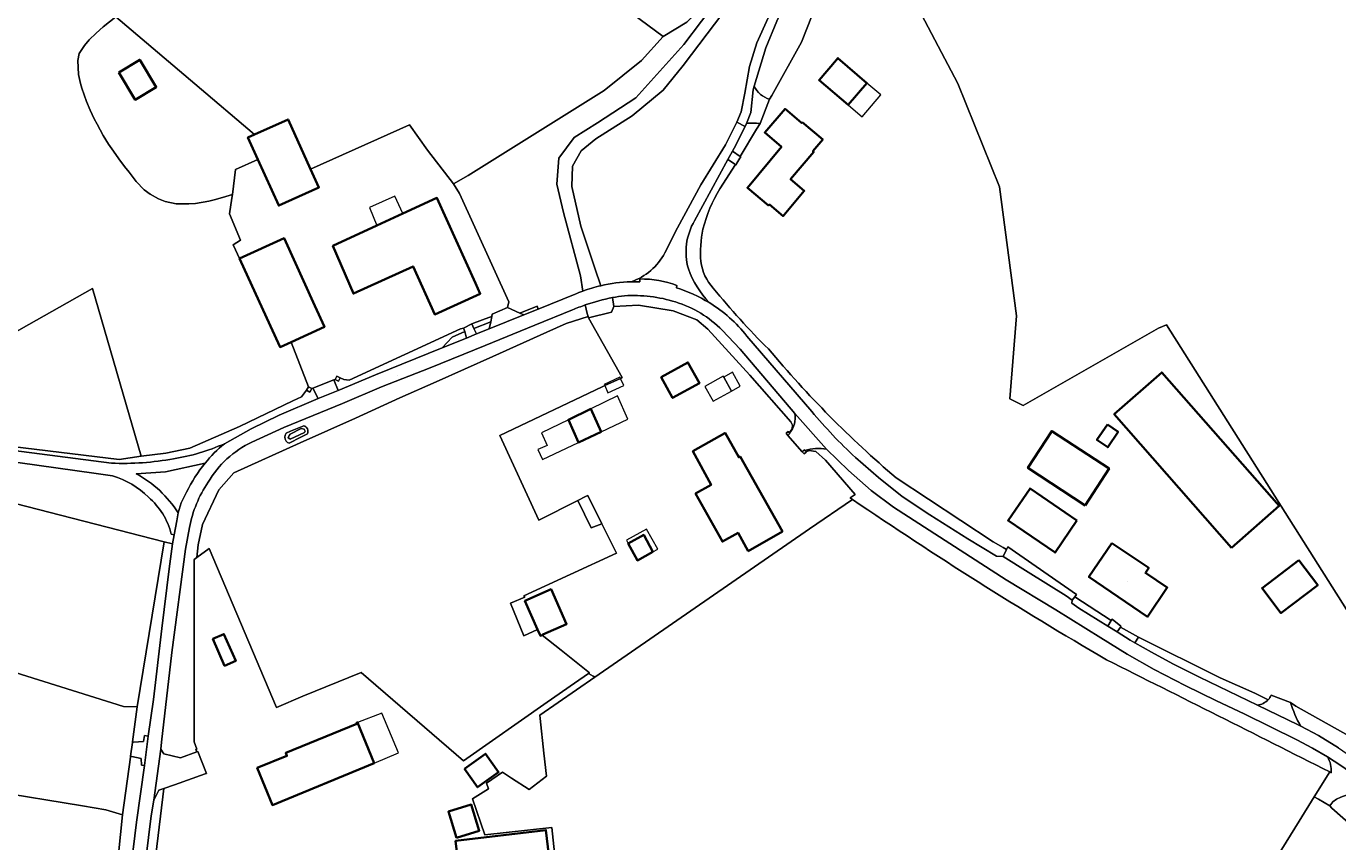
# Model space of a CAD drawing. Header units: metres. Extents: x 200176 to 205485, y 394066 to 399855.
# Tile 92 of 230: x 202285 to 202569, y 397435 to 397611. Entities that reach past the tile are written whole.
import ezdxf
from ezdxf.enums import TextEntityAlignment as Align

# ---------------------------------------------------------------- set-up
doc = ezdxf.new("R2010")
doc.units = ezdxf.units.M
for name, color, linetype, lineweight in [('B-WE-GR-BOS_GEMENGD-GV', 40, 'Continuous', 13), ('B-WE-GR-BOS_LOOF-GV', 40, 'Continuous', 13), ('B-WE-GR-GRAS-GV', 60, 'Continuous', 13), ('B-WE-IE-TERREINAFSCHEIDING_KUNSTMATIG_HEKWERK-G', 20, 'IE-TERREINAFSCHEIDING-KUNSTMATIG', 18), ('B-WE-IE-TERREINAFSCHEIDING_KUNSTMATIG_MUUR-GV', 90, 'Continuous', 18), ('B-WE-OG-BEBOUWING-GV', 7, 'Continuous', 35), ('B-WE-OG-BEBOUWING-T18', 10, 'Continuous', 18), ('B-WE-OG-BEBOUWING_LUIFEL-GV', 7, 'Continuous', 18), ('B-WE-OG-TERREIN_CULTUURSCHEIDING-GV', 7, 'Continuous', 18), ('B-WE-OG-TERREIN_ERF-GV', 7, 'Continuous', 18), ('B-WE-OG-TERREIN_ONBEGROEID-GV', 7, 'Continuous', 18), ('B-WE-OG-TOPOGRAFIE-T18', 10, 'Continuous', 18), ('B-WE-OG-WATER_GREPPEL-GV', 160, 'Continuous', 18), ('B-WE-OG-WATER_SLOOT-GV', 120, 'Continuous', 18), ('B-WE-OG-WEG-GV', 7, 'Continuous', 18), ('B-WE-VH-VERHARDING_ASFALT-GV', 252, 'Continuous', 18), ('B-WE-VH-VERHARDING_BETONSTRAATSTEEN-GV', 252, 'Continuous', 18), ('B-WE-VH-VERHARDING_FUNDERING_ZAND-GV', 7, 'Continuous', 18), ('B-WE-VH-VERHARDING_HALFVERHARDING_GRIND-GV', 252, 'Continuous', 18), ('B-WE-VH-VERHARDING_STRAATBAKSTEEN-GV', 252, 'Continuous', 18)]:
    doc.layers.add(name, color=color, linetype=linetype, lineweight=lineweight)
doc.styles.add('NLCS-ISO-M20-T18', font='NLCS-ISO.ttf', dxfattribs={"height": 0.036})
doc.linetypes.add('IE-TERREINAFSCHEIDING-KUNSTMATIG', pattern='A,4,[82,NLCS.shx,S=0.75,R=90,X=0,Y=0],4,-2', length=10)

msp = doc.modelspace()

# ---------------------------------------------------------------- linework, layer by layer
at = {"layer": 'B-WE-GR-BOS_GEMENGD-GV', "flags": 128}
for points in [[(202465.367, 397639.519), (202486.701, 397598.974), (202495.657, 397576.646), (202499.339, 397548.795), (202497.926, 397530.878), (202500.814, 397529.501), (202529.989, 397546.131), (202531.732, 397546.88), (202576.862, 397475.667)], [(202409.454, 397619.213), (202422.983, 397609.116), (202428.147, 397612.203)]]:
    msp.add_lwpolyline(points, dxfattribs=at)
at = {"layer": 'B-WE-GR-BOS_LOOF-GV', "flags": 128}
for points in [[(202304.085, 397514.321), (202300.03, 397514.883), (202268.152, 397519.301), (202256.717, 397520.657), (202256.595, 397519.209), (202253.764, 397519.266), (202248.759, 397519.277), (202246.139, 397503.302), (202254.233, 397492.434), (202258.165, 397474.576), (202263.693, 397472.609), (202264.604, 397477.616)], [(202264.604, 397477.616), (202266.34, 397499.699), (202263.682, 397506.413), (202265.626, 397512.763), (202315.19, 397500.045), (202317.041, 397499.57), (202317.348, 397501.556), (202316.738, 397501.705)], [(202567.064, 397443.048), (202567.442, 397442.508), (202573.474, 397437.301), (202579.477, 397432.06), (202589.48, 397422.325), (202597.677, 397413.29), (202624.187, 397382.757), (202625.65, 397380.434), (202627.376, 397383.317), (202628.004, 397384.378), (202604.471, 397413.734), (202600.629, 397417.493), (202597.258, 397421.593), (202592.018, 397427.967), (202588.55, 397431.959), (202586.582, 397434.225), (202580.078, 397440.606), (202576.185, 397444.426), (202573.946, 397446.18)], [(202570.76, 397445.392), (202569.443, 397444.932), (202568.442, 397444.459), (202567.661, 397443.89), (202567.064, 397443.048)]]:
    msp.add_lwpolyline(points, dxfattribs=at)
at = {"layer": 'B-WE-GR-BOS_LOOF-GV'}
for points in [[(202311.81, 397509.664, 0.1200092), (202304.085, 397514.321)], [(202316.738, 397501.705, 0.1593102), (202311.81, 397509.664)]]:
    msp.add_lwpolyline(points, format="xyb", dxfattribs=at)
at = {"layer": 'B-WE-GR-GRAS-GV', "flags": 128}
for points in [[(202446.02, 397595.606), (202446.461, 397596.402), (202452.934, 397607.943), (202465.367, 397639.519), (202460.327, 397650.945), (202459.871, 397650.093), (202459.566, 397649.287), (202459.426, 397647.844), (202460.386, 397644.163), (202459.78, 397642.049), (202458.767, 397638.502), (202457.146, 397633.427), (202455.48, 397628.502), (202452.474, 397622.65), (202447.536, 397612.479), (202445.215, 397606.725), (202442.697, 397598.409)], [(202280.506, 397543.869), (202299.738, 397554.741), (202310.265, 397518.499), (202315.585, 397519.194), (202320.742, 397520.253), (202331.491, 397524.931), (202343.027, 397530.501), (202344.921, 397531.351), (202345.983, 397532.789), (202346.387, 397533.524), (202342.628, 397543.164), (202340.242, 397542.078), (202338.171, 397546.629), (202331.526, 397561.232), (202330.621, 397563.101), (202330.145, 397564.188), (202331.713, 397565.188), (202329.366, 397570.844), (202329.856, 397574.26), (202329.948, 397575.002), (202327.791, 397574.384), (202326.024, 397573.861), (202324.851, 397573.556), (202322.017, 397573.097), (202320.539, 397572.979), (202317.822, 397573.003), (202315.45, 397573.528), (202313.993, 397574.087), (202312.184, 397575.068), (202310.91, 397576.024), (202309.189, 397577.818), (202307.639, 397579.816), (202306.682, 397581.072), (202305.445, 397582.701), (202304.244, 397584.349), (202303.191, 397585.908), (202302.053, 397587.785), (202300.734, 397590.202), (202300.122, 397591.395), (202299.231, 397593.24), (202298.418, 397595.116), (202297.408, 397597.981), (202297.129, 397598.991), (202296.731, 397600.955), (202296.596, 397603.937), (202296.886, 397605.482), (202297.974, 397607.23), (202299.038, 397608.435), (202300.504, 397609.861), (202302.049, 397611.195), (202304.75, 397613.389), (202321.872, 397598.899), (202334.762, 397587.99), (202341.975, 397591.244), (202346.847, 397580.522), (202368.207, 397590.093), (202372.132, 397584.566), (202377.727, 397577.345), (202380.859, 397579.155), (202410.306, 397597.454), (202418.344, 397603.937), (202422.983, 397609.116), (202409.454, 397619.213)], [(202463.901, 397509.192), (202454.658, 397502.813), (202408.264, 397470.794), (202396.404, 397462.585), (202396.478, 397461.885), (202397.266, 397454.419), (202397.791, 397449.446), (202394.072, 397446.552), (202390.234, 397449.042), (202388.33, 397450.277), (202384.87, 397447.933), (202385.303, 397446.68), (202381.822, 397444.546), (202384.467, 397436.803), (202398.963, 397438.333), (202400.622, 397422.607)], [(202563.677, 397444.958), (202567.008, 397450.344)], [(202271.218, 397339.246), (202286.763, 397340.711), (202286.826, 397343.614), (202286.903, 397344.488), (202287.467, 397354.871), (202287.814, 397354.856), (202290.424, 397354.725), (202297.4, 397354.376), (202297.853, 397354.692), (202298.699, 397361.602), (202301.999, 397399.371), (202306.224, 397441.123), (202302.582, 397442.165), (202297.542, 397443.008), (202258.751, 397449.366)], [(202573.474, 397437.301), (202567.442, 397442.508), (202567.064, 397443.048), (202564.564, 397444.458), (202563.677, 397444.958), (202560.422, 397439.696), (202552.946, 397427.61)], [(202552.946, 397427.61), (202560.422, 397439.696), (202563.677, 397444.958)]]:
    msp.add_lwpolyline(points, dxfattribs=at)
at = {"layer": 'B-WE-GR-GRAS-GV'}
for points in [[(202442.697, 397598.409, 0.2183917), (202446.02, 397595.606)], [(202518.766, 397474.584, -0.0173557), (202463.901, 397509.192)], [(202567.008, 397450.344, 0.0014579), (202518.766, 397474.584)]]:
    msp.add_lwpolyline(points, format="xyb", dxfattribs=at)
at = {"layer": 'B-WE-GR-GRAS-GV', "flags": 128}
for points in [[(202310.265, 397518.499), (202299.738, 397554.741), (202280.506, 397543.869), (202258.613, 397531.494), (202246.385, 397528.916), (202245.953, 397527.028), (202245.627, 397525.603), (202249.601, 397525.131), (202259.188, 397523.425), (202305.472, 397517.796)], [(202404.566, 397508.982), (202396.151, 397504.74), (202387.755, 397522.987), (202409.827, 397533.509), (202410.384, 397533.765), (202413.78, 397535.325), (202414.168, 397535.503), (202406.879, 397548.363), (202406.793, 397548.669), (202402.076, 397547.156), (202397.895, 397545.324), (202386.248, 397540.058), (202373.969, 397534.608), (202366.097, 397531.115), (202356.54, 397526.758), (202344.565, 397521.384), (202330.251, 397514.95), (202326.997, 397511.274), (202323.506, 397503.795), (202322.539, 397499.369), (202322.302, 397496.674), (202324.929, 397498.587), (202339.464, 397464.297), (202345.16, 397466.691), (202357.769, 397471.838), (202379.898, 397452.72), (202397.99, 397465.384), (202403.886, 397469.511), (202406.859, 397471.592), (202407.077, 397471.744), (202400.97, 397476.627), (202396.852, 397479.92), (202396.486, 397479.757), (202395.879, 397481.119), (202392.926, 397479.729), (202390.005, 397486.759), (202393.125, 397488.093), (202392.951, 397488.39), (202412.913, 397497.575), (202409.76, 397503.941), (202407.427, 397503.081)], [(202315.19, 397500.045), (202265.626, 397512.763), (202263.682, 397506.413), (202266.34, 397499.699), (202264.604, 397477.616), (202306.457, 397464.52), (202309.407, 397464.378)], [(202406.226, 397509.818), (202404.566, 397508.982), (202407.427, 397503.081), (202409.76, 397503.941), (202406.755, 397510.008)]]:
    msp.add_lwpolyline(points, close=True, dxfattribs=at)
at = {"layer": 'B-WE-IE-TERREINAFSCHEIDING_KUNSTMATIG_HEKWERK-G', "flags": 128}
msp.add_lwpolyline([(202297.458, 397354.168), (202298.101, 397354.759), (202301.999, 397399.371), (202306.224, 397441.123)], dxfattribs=at)
at = {"layer": 'B-WE-IE-TERREINAFSCHEIDING_KUNSTMATIG_MUUR-GV', "flags": 128}
for points in [[(202352.135, 397535.118), (202352.863, 397534.692), (202353.273, 397535.429), (202352.536, 397535.839)], [(202346.387, 397533.524), (202345.983, 397532.789), (202346.718, 397532.385), (202347.122, 397533.12)], [(202449.947, 397523.016), (202450.409, 397523.409), (202450.322, 397523.512), (202450.247, 397523.6), (202450.016, 397523.871), (202449.554, 397523.478)], [(202453.616, 397519.764), (202453.525, 397519.864), (202453.079, 397519.459), (202453.484, 397519.013), (202453.93, 397519.418), (202453.874, 397519.479)]]:
    msp.add_lwpolyline(points, close=True, dxfattribs=at)
at = {"layer": 'B-WE-OG-BEBOUWING-GV', "flags": 128}
for points in [[(202305.391, 397601.381), (202308.968, 397595.476), (202313.505, 397598.223), (202309.93, 397604.129)], [(202462.995, 397594.354), (202467.041, 397599.096), (202460.753, 397604.462), (202460.43, 397604.084), (202456.706, 397599.72)], [(202453.063, 397590.652), (202452.905, 397590.465), (202449.342, 397593.506), (202444.966, 397588.378), (202448.548, 397585.292), (202441.221, 397576.471), (202445.804, 397572.664), (202445.955, 397572.843), (202448.911, 397570.356), (202449.136, 397570.623), (202453.509, 397575.814), (202450.554, 397578.303), (202455.55, 397584.233), (202455.379, 397584.378), (202457.497, 397586.89)], [(202335.45, 397582.618), (202339.981, 397572.639), (202348.655, 397576.544), (202346.847, 397580.522), (202341.975, 397591.244), (202334.762, 397587.99), (202333.308, 397587.334)], [(202351.628, 397563.96), (202356.116, 397553.642), (202368.992, 397559.493), (202373.679, 397549.144), (202383.507, 397553.595), (202382.475, 397555.873), (202374.136, 397574.285), (202366.76, 397570.901), (202361.19, 397568.347)], [(202347.78, 397551.003), (202341.135, 397565.605), (202331.526, 397561.232), (202338.171, 397546.629), (202340.242, 397542.078), (202342.628, 397543.164), (202349.851, 397546.452)], [(202422.593, 397535.598), (202425.065, 397531.106), (202430.851, 397534.29), (202428.379, 397538.782)], [(202545.803, 397498.773), (202556.06, 397507.789), (202530.714, 397536.621), (202520.48, 397527.578)], [(202404.731, 397521.494), (202409.587, 397523.79), (202407.374, 397528.748), (202402.537, 397526.402)], [(202518.976, 397525.333), (202516.731, 397522.037), (202519.053, 397520.455), (202521.297, 397523.751)], [(202441.351, 397498.056), (202448.787, 397502.27), (202439.619, 397518.455), (202439.349, 397518.302), (202436.393, 397523.553), (202436.306, 397523.504), (202436.326, 397523.469), (202429.428, 397519.585), (202433.378, 397512.333), (202430.016, 397510.443), (202435.812, 397500.083), (202439.195, 397501.975)], [(202514.215, 397507.887), (202519.336, 397515.877), (202506.955, 397523.948), (202501.8, 397515.984)], [(202512.395, 397504.627), (202502.274, 397511.552), (202497.544, 397504.632), (202507.667, 397497.712)], [(202420.798, 397497.862), (202418.808, 397501.519), (202415.457, 397499.688), (202417.47, 397496.03)], [(202519.958, 397499.757), (202514.984, 397492.456), (202527.617, 397483.849), (202531.917, 397490.161), (202527.2, 397493.34), (202527.903, 397494.401)], [(202560.363, 397496.08), (202552.4, 397490.038), (202556.476, 397484.667), (202564.438, 397490.709)], [(202393.137, 397487.273), (202395.879, 397481.119), (202396.486, 397479.757), (202396.852, 397479.92), (202397.028, 397479.998), (202402.151, 397482.281), (202398.802, 397489.797)], [(202325.74, 397479.092), (202328.267, 397473.289), (202330.665, 397474.333), (202328.138, 397480.136)], [(202360.565, 397452.274), (202356.989, 397461.037), (202356.737, 397460.951), (202356.807, 397460.743), (202341.475, 397454.48), (202341.74, 397453.832), (202335.338, 397451.22), (202338.614, 397443.192)], [(202380.064, 397451.032), (202382.906, 397447.057), (202387.458, 397450.312), (202384.616, 397454.287)], [(202378.344, 397436.134), (202383.29, 397437.653), (202381.553, 397443.312), (202376.607, 397441.793)], [(202381.695, 397406.056), (202401.229, 397408.399), (202397.703, 397437.797), (202378.173, 397435.458)]]:
    msp.add_lwpolyline(points, close=True, dxfattribs=at)
at = {"layer": 'B-WE-OG-BEBOUWING_LUIFEL-GV', "flags": 128}
for points in [[(202467.041, 397599.096), (202462.995, 397594.354), (202465.545, 397592.177), (202466.014, 397591.777), (202470.06, 397596.519)], [(202366.76, 397570.901), (202365.017, 397574.701), (202359.573, 397572.215), (202361.19, 397568.347)], [(202410.257, 397534.039), (202410.384, 397533.765), (202411.098, 397532.218), (202414.492, 397533.786), (202413.78, 397535.325), (202413.65, 397535.607)], [(202437.774, 397532.581), (202436.105, 397535.613), (202436.002, 397535.8), (202432.013, 397533.605), (202433.785, 397530.386)], [(202437.774, 397532.581), (202439.65, 397533.613), (202437.982, 397536.645), (202436.105, 397535.613)], [(202409.587, 397523.79), (202415.411, 397526.544), (202413.175, 397531.562), (202407.374, 397528.748)], [(202404.731, 397521.494), (202402.537, 397526.402), (202396.74, 397523.589), (202397.959, 397520.852), (202395.967, 397519.964), (202396.929, 397517.804)], [(202420.798, 397497.862), (202421.834, 397498.432), (202419.438, 397502.787), (202415.073, 397500.385), (202415.457, 397499.688), (202418.808, 397501.519)], [(202356.989, 397461.037), (202360.565, 397452.274), (202365.814, 397454.446), (202362.241, 397463.08)]]:
    msp.add_lwpolyline(points, close=True, dxfattribs=at)
at = {"layer": 'B-WE-OG-TERREIN_CULTUURSCHEIDING-GV', "flags": 128}
for points in [[(202405.659, 397554.172), (202405.173, 397557.479), (202401.47, 397571.104), (202400.046, 397577.241), (202400.503, 397582.901), (202403.768, 397587.325), (202408.847, 397590.531), (202417.123, 397595.892), (202427.51, 397607.437), (202435.132, 397617.538), (202448.546, 397630.46), (202453.922, 397637.034), (202428.147, 397612.203), (202422.983, 397609.116), (202418.344, 397603.937), (202410.306, 397597.454), (202380.859, 397579.155), (202377.727, 397577.345), (202379.013, 397575.242), (202389.701, 397551.823), (202389.415, 397550.602), (202392.045, 397549.418), (202395.769, 397550.903), (202396.012, 397550.3)], [(202396.012, 397550.3), (202403.98, 397553.5)]]:
    msp.add_lwpolyline(points, dxfattribs=at)
at = {"layer": 'B-WE-OG-TERREIN_CULTUURSCHEIDING-GV'}
msp.add_lwpolyline([(202403.98, 397553.5, -0.0141698), (202405.659, 397554.172)], format="xyb", dxfattribs=at)
at = {"layer": 'B-WE-OG-TERREIN_ERF-GV', "flags": 128}
for points in [[(202576.862, 397475.667), (202531.732, 397546.88), (202529.989, 397546.131), (202500.814, 397529.501), (202497.926, 397530.878), (202499.339, 397548.795), (202495.657, 397576.646), (202486.701, 397598.974), (202465.367, 397639.519), (202452.934, 397607.943), (202446.461, 397596.402), (202446.02, 397595.606), (202443.952, 397590.33), (202443.207, 397589.162), (202439.661, 397583.213), (202439.771, 397583.145), (202439.583, 397582.844), (202438.939, 397581.757), (202438.775, 397581.449), (202438.632, 397581.525), (202435.291, 397576.271)], [(202473.353, 397513.853), (202494.336, 397500), (202496.431, 397498.827), (202497.207, 397498.356), (202497.485, 397498.926), (202512.308, 397488.687), (202511.942, 397488.191), (202519.794, 397483.023), (202519.987, 397483.343), (202521.919, 397481.821), (202521.783, 397481.622), (202525.736, 397479.475), (202543.364, 397470.692), (202550.857, 397467.345), (202553.711, 397465.945)], [(202400.622, 397422.607), (202398.963, 397438.333), (202384.467, 397436.803), (202381.822, 397444.546), (202385.303, 397446.68), (202384.87, 397447.933), (202388.33, 397450.277), (202390.234, 397449.042), (202394.072, 397446.552), (202397.791, 397449.446), (202397.266, 397454.419), (202396.478, 397461.885), (202396.404, 397462.585), (202408.264, 397470.794), (202407.866, 397471.039), (202406.859, 397471.592), (202403.886, 397469.511), (202397.99, 397465.384), (202379.898, 397452.72), (202357.769, 397471.838), (202345.16, 397466.691), (202339.464, 397464.297), (202324.929, 397498.587), (202322.302, 397496.674), (202321.727, 397496.256), (202321.704, 397456.838), (202322.305, 397455.303), (202322.04, 397455.196), (202322.242, 397454.697), (202322.486, 397454.796), (202324.346, 397450.016), (202324.099, 397449.911), (202317.451, 397447.59), (202315.11, 397446.773), (202308.672, 397393.118)], [(202554.337, 397466.895), (202558.548, 397465.341), (202559.681, 397464.585), (202571.667, 397457.852), (202572.989, 397455.968), (202577.634, 397452.16), (202585.168, 397451.041), (202589.675, 397443.509), (202589.702, 397443.464), (202591.058, 397442.086), (202589.45, 397440.907), (202588.983, 397440.493), (202595.838, 397433.106), (202605.753, 397421.06), (202606.733, 397419.774)]]:
    msp.add_lwpolyline(points, dxfattribs=at)
for points in [[(202467.041, 397599.096), (202462.995, 397594.354), (202456.706, 397599.72), (202460.43, 397604.084), (202460.753, 397604.462)], [(202452.905, 397590.465), (202453.063, 397590.652), (202457.497, 397586.89), (202455.379, 397584.378), (202455.55, 397584.233), (202450.554, 397578.303), (202453.509, 397575.814), (202449.136, 397570.623), (202448.911, 397570.356), (202445.955, 397572.843), (202445.804, 397572.664), (202441.221, 397576.471), (202448.548, 397585.292), (202444.966, 397588.378), (202449.342, 397593.506)], [(202351.843, 397535.002), (202352.135, 397535.118), (202352.536, 397535.839), (202353.273, 397535.429), (202354.042, 397535.054), (202355.199, 397534.971), (202379.217, 397546.026), (202379.875, 397546.2), (202381.679, 397547.119), (202382.044, 397547.277), (202385.339, 397548.451), (202386.01, 397548.69), (202386.107, 397549.201), (202389.415, 397550.602), (202389.701, 397551.823), (202379.013, 397575.242), (202377.727, 397577.345), (202372.132, 397584.566), (202368.207, 397590.093), (202346.847, 397580.522), (202348.655, 397576.544), (202339.981, 397572.639), (202335.45, 397582.618), (202330.621, 397580.425), (202329.948, 397575.002), (202329.856, 397574.26), (202329.366, 397570.844), (202331.713, 397565.188), (202330.145, 397564.188), (202330.621, 397563.101), (202331.526, 397561.232), (202341.135, 397565.605), (202347.78, 397551.003), (202349.851, 397546.452), (202342.628, 397543.164), (202346.387, 397533.524), (202347.122, 397533.12), (202347.356, 397533.213)], [(202356.116, 397553.642), (202351.628, 397563.96), (202361.19, 397568.347), (202366.76, 397570.901), (202374.136, 397574.285), (202382.475, 397555.873), (202383.507, 397553.595), (202373.679, 397549.144), (202368.992, 397559.493)], [(202396.151, 397504.74), (202404.566, 397508.982), (202406.226, 397509.818), (202406.755, 397510.008), (202409.76, 397503.941), (202412.913, 397497.575), (202392.951, 397488.39), (202393.125, 397488.093), (202390.005, 397486.759), (202392.926, 397479.729), (202395.879, 397481.119), (202393.137, 397487.273), (202398.802, 397489.797), (202402.151, 397482.281), (202397.028, 397479.998), (202396.852, 397479.92), (202400.97, 397476.627), (202407.077, 397471.744), (202406.859, 397471.592), (202407.866, 397471.039), (202408.264, 397470.794), (202454.658, 397502.813), (202463.901, 397509.192), (202463.417, 397509.522), (202464.522, 397510.279), (202458.07, 397517.69), (202455.984, 397519.522), (202454.577, 397519.76), (202453.874, 397519.479), (202453.93, 397519.418), (202453.484, 397519.013), (202453.079, 397519.459), (202449.947, 397523.016), (202449.554, 397523.478), (202450.016, 397523.871), (202450.247, 397523.6), (202450.878, 397524.431), (202450.974, 397525.221), (202450.608, 397525.922), (202441.72, 397536.01), (202432.695, 397545.975), (202430.273, 397547.938), (202425.147, 397549.912), (202417.711, 397551.108), (202412.327, 397550.848), (202411.876, 397549.643), (202406.879, 397548.363), (202414.168, 397535.503), (202413.78, 397535.325), (202410.384, 397533.765), (202409.827, 397533.509), (202387.755, 397522.987)], [(202422.593, 397535.598), (202428.379, 397538.782), (202430.851, 397534.29), (202425.065, 397531.106)], [(202545.803, 397498.773), (202520.48, 397527.578), (202530.714, 397536.621), (202556.06, 397507.789)], [(202409.587, 397523.79), (202404.731, 397521.494), (202402.537, 397526.402), (202407.374, 397528.748)], [(202518.976, 397525.333), (202521.297, 397523.751), (202519.053, 397520.455), (202516.731, 397522.037)], [(202429.428, 397519.585), (202436.326, 397523.469), (202436.306, 397523.504), (202436.393, 397523.553), (202439.349, 397518.302), (202439.619, 397518.455), (202448.787, 397502.27), (202441.351, 397498.056), (202439.195, 397501.975), (202435.812, 397500.083), (202430.016, 397510.443), (202433.378, 397512.333)], [(202514.215, 397507.887), (202501.8, 397515.984), (202506.955, 397523.948), (202519.336, 397515.877)], [(202502.274, 397511.552), (202512.395, 397504.627), (202507.667, 397497.712), (202497.544, 397504.632)], [(202418.808, 397501.519), (202420.798, 397497.862), (202417.47, 397496.03), (202415.457, 397499.688)], [(202531.917, 397490.161), (202527.617, 397483.849), (202514.984, 397492.456), (202519.958, 397499.757), (202527.903, 397494.401), (202527.2, 397493.34)], [(202560.363, 397496.08), (202564.438, 397490.709), (202556.476, 397484.667), (202552.4, 397490.038)], [(202325.74, 397479.092), (202328.138, 397480.136), (202330.665, 397474.333), (202328.267, 397473.289)], [(202263.693, 397472.609), (202260.053, 397453.436), (202258.751, 397449.366), (202297.542, 397443.008), (202302.582, 397442.165), (202306.224, 397441.123), (202307.92, 397453.573), (202307.944, 397453.736), (202308.382, 397456.742), (202308.395, 397456.828), (202309.407, 397464.378), (202306.457, 397464.52), (202264.604, 397477.616)], [(202338.614, 397443.192), (202335.338, 397451.22), (202341.74, 397453.832), (202341.475, 397454.48), (202356.807, 397460.743), (202356.737, 397460.951), (202356.989, 397461.037), (202360.565, 397452.274)], [(202380.064, 397451.032), (202384.616, 397454.287), (202387.458, 397450.312), (202382.906, 397447.057)], [(202378.344, 397436.134), (202376.607, 397441.793), (202381.553, 397443.312), (202383.29, 397437.653)], [(202381.695, 397406.056), (202378.173, 397435.458), (202397.703, 397437.797), (202401.229, 397408.399)]]:
    msp.add_lwpolyline(points, close=True, dxfattribs=at)
at = {"layer": 'B-WE-OG-TERREIN_ERF-GV'}
for points in [[(202435.291, 397576.271, 0.0760281), (202431.614, 397567.537)], [(202431.614, 397567.537, 0.0721537), (202431.154, 397560.528)], [(202431.154, 397560.528, 0.1554051), (202433.838, 397554.815)], [(202433.838, 397554.815, 0.0280804), (202445.775, 397541.674)], [(202445.775, 397541.674, 0.0422212), (202473.353, 397513.853)], [(202553.711, 397465.945, 0.0799613), (202554.337, 397466.895)]]:
    msp.add_lwpolyline(points, format="xyb", dxfattribs=at)
at = {"layer": 'B-WE-OG-TERREIN_ONBEGROEID-GV', "flags": 128}
for points in [[(202423.365, 397562.417), (202426.105, 397567.833), (202431.147, 397577.114), (202436.497, 397585.73), (202438.915, 397590.623), (202439.876, 397592.891), (202440.669, 397596.892), (202441.643, 397602.651), (202443.282, 397607.759), (202448.122, 397618.614)], [(202435.883, 397614.191), (202427.339, 397602.873), (202423.033, 397597.581), (202416.298, 397592.025), (202408.457, 397587.064), (202405.335, 397584.458), (202403.445, 397581.177), (202403.292, 397576.737), (202405.238, 397568.164), (202408.255, 397559.093), (202409.522, 397555.333)]]:
    msp.add_lwpolyline(points, dxfattribs=at)
for points in [[(202334.762, 397587.99), (202321.872, 397598.899), (202304.75, 397613.389), (202302.049, 397611.195), (202300.504, 397609.861), (202299.038, 397608.435), (202297.974, 397607.23), (202296.886, 397605.482), (202296.596, 397603.937), (202296.731, 397600.955), (202297.129, 397598.991), (202297.408, 397597.981), (202298.418, 397595.116), (202299.231, 397593.24), (202300.122, 397591.395), (202300.734, 397590.202), (202302.053, 397587.785), (202303.191, 397585.908), (202304.244, 397584.349), (202305.445, 397582.701), (202306.682, 397581.072), (202307.639, 397579.816), (202309.189, 397577.818), (202310.91, 397576.024), (202312.184, 397575.068), (202313.993, 397574.087), (202315.45, 397573.528), (202317.822, 397573.003), (202320.539, 397572.979), (202322.017, 397573.097), (202324.851, 397573.556), (202326.024, 397573.861), (202327.791, 397574.384), (202329.948, 397575.002), (202330.621, 397580.425), (202335.45, 397582.618), (202333.308, 397587.334)], [(202305.391, 397601.381), (202309.93, 397604.129), (202313.505, 397598.223), (202308.968, 397595.476)]]:
    msp.add_lwpolyline(points, close=True, dxfattribs=at)
at = {"layer": 'B-WE-OG-TERREIN_ONBEGROEID-GV'}
for points in [[(202416.105, 397556.187, 0.1917007), (202423.365, 397562.417)], [(202409.522, 397555.333, -0.0501985), (202416.105, 397556.187)]]:
    msp.add_lwpolyline(points, format="xyb", dxfattribs=at)
at = {"layer": 'B-WE-OG-WATER_GREPPEL-GV', "flags": 128}
msp.add_lwpolyline([(202344.462, 397523.161), (202345.528, 397523.653), (202345.677, 397523.932), (202345.491, 397524.39), (202344.786, 397524.481), (202342.43, 397523.3), (202342.195, 397522.995), (202341.996, 397522.49), (202342.331, 397522.283), (202342.428, 397522.223)], close=True, dxfattribs=at)
at = {"layer": 'B-WE-OG-WATER_SLOOT-GV', "flags": 128}
for points in [[(202345.369, 397525.093), (202342.521, 397523.899), (202341.589, 397523.508)], [(202341.59, 397521.761), (202341.871, 397521.499), (202342.213, 397521.324), (202344.735, 397522.637), (202346.173, 397523.386)]]:
    msp.add_lwpolyline(points, dxfattribs=at)
msp.add_lwpolyline([(202342.331, 397522.283), (202341.996, 397522.49), (202342.195, 397522.995), (202342.43, 397523.3), (202344.786, 397524.481), (202345.491, 397524.39), (202345.677, 397523.932), (202345.528, 397523.653), (202344.462, 397523.161), (202342.428, 397522.223)], close=True, dxfattribs=at)
at = {"layer": 'B-WE-OG-WATER_SLOOT-GV'}
for points in [[(202346.173, 397523.386, 0.4582665), (202345.369, 397525.093)], [(202341.589, 397523.508, 0.3543254), (202341.59, 397521.761)]]:
    msp.add_lwpolyline(points, format="xyb", dxfattribs=at)
at = {"layer": 'B-WE-OG-WEG-GV', "flags": 128}
for points in [[(202440.984, 397590.35), (202440.722, 397589.695), (202438.329, 397585.021), (202437.986, 397584.39), (202439.661, 397583.213), (202443.207, 397589.162), (202443.952, 397590.33)], [(202437.01, 397582.599), (202429.803, 397569.362)], [(202435.291, 397576.271), (202438.632, 397581.525), (202437.01, 397582.599)], [(202412.085, 397552.762), (202412.327, 397550.848), (202417.711, 397551.108), (202425.147, 397549.912), (202430.273, 397547.938), (202432.695, 397545.975), (202441.72, 397536.01), (202450.608, 397525.922), (202450.974, 397525.221), (202450.878, 397524.431), (202450.247, 397523.6)], [(202314.522, 397455.291), (202315.12, 397454.261), (202318.724, 397453.405), (202322.242, 397454.697), (202322.04, 397455.196), (202322.305, 397455.303), (202321.704, 397456.838), (202321.727, 397496.256), (202322.302, 397496.674), (202322.539, 397499.369), (202323.506, 397503.795), (202326.997, 397511.274), (202330.251, 397514.95), (202344.565, 397521.384), (202356.54, 397526.758), (202366.097, 397531.115), (202373.969, 397534.608), (202386.248, 397540.058), (202397.895, 397545.324), (202402.076, 397547.156), (202406.793, 397548.669), (202406.72, 397548.925), (202406.599, 397549.356), (202406.197, 397551.186)], [(202403.427, 397550.108), (202395.276, 397546.82), (202384.569, 397542.415), (202372.691, 397537.621), (202362.193, 397533.506), (202353.744, 397529.9), (202341.041, 397524.708), (202334.18, 397521.571)], [(202451.439, 397527.742), (202439.657, 397541.617), (202435.785, 397545.706)], [(202441.101, 397544.471), (202455.108, 397528.207)], [(202328.227, 397521.221), (202334.042, 397524.458), (202340.03, 397527.363), (202348.486, 397530.971), (202347.356, 397533.213), (202347.122, 397533.12), (202346.718, 397532.385), (202345.983, 397532.789), (202344.921, 397531.351), (202343.027, 397530.501), (202331.491, 397524.931), (202320.742, 397520.253), (202315.585, 397519.194), (202310.265, 397518.499), (202305.472, 397517.796), (202259.188, 397523.425), (202249.601, 397525.131), (202245.627, 397525.603), (202245.486, 397524.721), (202246.377, 397524.562), (202254.339, 397523.433), (202262.647, 397522.378), (202303.823, 397517.012)], [(202341.589, 397523.508), (202342.521, 397523.899), (202345.369, 397525.093)], [(202346.173, 397523.386), (202344.735, 397522.637), (202342.213, 397521.324), (202341.871, 397521.499), (202341.59, 397521.761)], [(202450.247, 397523.6), (202450.322, 397523.512)], [(202453.616, 397519.764), (202453.874, 397519.479), (202454.577, 397519.76), (202455.984, 397519.522), (202458.07, 397517.69), (202464.522, 397510.279), (202463.417, 397509.522), (202463.901, 397509.192)], [(202566.54, 397453.599), (202563.261, 397455.511), (202559.905, 397457.283), (202548.496, 397462.931), (202542.544, 397465.71), (202535.791, 397469.025), (202529.09, 397472.445), (202523.253, 397475.761), (202517.536, 397479.28), (202507.86, 397485.345), (202497.133, 397491.853), (202472.741, 397507.527), (202467.95, 397511.117), (202463.043, 397515.466), (202458.327, 397520.022)], [(202324.078, 397517.034), (202315.507, 397515.141), (202309.178, 397514.715)], [(202464.554, 397518.269), (202469.505, 397513.949), (202474.638, 397509.848), (202480.655, 397505.888), (202488.864, 397500.674), (202495.029, 397496.918), (202496.479, 397496.867), (202497.207, 397498.356), (202496.431, 397498.827), (202494.336, 397500), (202473.353, 397513.853)], [(202318.234, 397506.284), (202318.895, 397508.458), (202319.904, 397510.494)], [(202319.904, 397510.494), (202320.051, 397510.733)], [(202320.713, 397503.136), (202319.805, 397498.474), (202316.88, 397476.167), (202314.659, 397456.749), (202314.522, 397455.291)], [(202525.736, 397479.475), (202524.904, 397478.265), (202528.48, 397476.184), (202533.134, 397473.708), (202538.868, 397470.827), (202551.397, 397464.794)], [(202553.711, 397465.945), (202550.857, 397467.345), (202543.364, 397470.692), (202525.736, 397479.475)], [(202587.375, 397441.968), (202589.675, 397443.509), (202585.168, 397451.041), (202577.634, 397452.16), (202572.989, 397455.968), (202571.667, 397457.852), (202559.681, 397464.585), (202558.548, 397465.341)], [(202560.735, 397460.248), (202564.597, 397458.209), (202568.872, 397455.579), (202574.507, 397451.706), (202579.909, 397447.515), (202583.279, 397444.52), (202583.299, 397444.502), (202586.594, 397441.385), (202587.375, 397441.968)], [(202308.061, 397430.053), (202309.253, 397439.528), (202310.956, 397451.723), (202310.298, 397451.791), (202310.264, 397453.269), (202308.21, 397453.682), (202307.944, 397453.736), (202307.92, 397453.573), (202306.224, 397441.123), (202301.999, 397399.371)]]:
    msp.add_lwpolyline(points, dxfattribs=at)
at = {"layer": 'B-WE-OG-WEG-GV'}
for points in [[(202443.952, 397590.33, 0.0747945), (202440.984, 397590.35)], [(202431.614, 397567.537, -0.0760281), (202435.291, 397576.271)], [(202429.803, 397569.362, 0.2058588), (202428.456, 397558.991)], [(202431.154, 397560.528, -0.0721537), (202431.614, 397567.537)], [(202428.456, 397558.991, 0.1031036), (202432.958, 397551.679)], [(202433.838, 397554.815, -0.1554051), (202431.154, 397560.528)], [(202414.651, 397553.167, 0.0158299), (202412.085, 397552.762)], [(202425.694, 397551.831, 0.0905553), (202414.651, 397553.167)], [(202445.775, 397541.674, -0.0280804), (202433.838, 397554.815)], [(202406.197, 397551.186, 0.0179777), (202403.427, 397550.108)], [(202435.785, 397545.706, 0.1245678), (202425.694, 397551.831)], [(202432.958, 397551.679, -0.0872234), (202441.101, 397544.471)], [(202473.353, 397513.853, -0.0422212), (202445.775, 397541.674)], [(202450.322, 397523.512, 0.2257576), (202451.439, 397527.742)], [(202455.108, 397528.207, 0.0350788), (202464.554, 397518.269)], [(202345.369, 397525.093, -0.4582665), (202346.173, 397523.386)], [(202317.268, 397517.976, 0.0661637), (202328.227, 397521.221)], [(202334.18, 397521.571, 0.1523935), (202324.721, 397512.899)], [(202341.59, 397521.761, -0.3543254), (202341.589, 397523.508)], [(202458.327, 397520.022, 0.1192978), (202453.616, 397519.764)], [(202303.823, 397517.012, 0.0548907), (202317.268, 397517.976)], [(202320.051, 397510.733, -0.0594665), (202324.078, 397517.034)], [(202309.178, 397514.715, -0.130557), (202318.234, 397506.284)], [(202324.721, 397512.899, 0.1062791), (202320.713, 397503.136)], [(202463.901, 397509.192, 0.0173557), (202518.766, 397474.584)], [(202518.766, 397474.584, -0.0014579), (202567.008, 397450.344)], [(202551.397, 397464.794, 0.1861959), (202553.711, 397465.945)], [(202558.548, 397465.341, 0.0565239), (202560.735, 397460.248)], [(202567.345, 397450.173, 0.1450165), (202566.54, 397453.599)], [(202567.008, 397450.344, 0.0035572), (202567.345, 397450.173)]]:
    msp.add_lwpolyline(points, format="xyb", dxfattribs=at)
at = {"layer": 'B-WE-OG-WEG-GV', "flags": 128}
for points in [[(202382.044, 397547.277), (202381.679, 397547.119), (202382.127, 397546.115), (202385.787, 397547.517), (202386.01, 397548.69), (202385.339, 397548.451)], [(202352.135, 397535.118), (202351.843, 397535.002), (202352.818, 397532.735), (202360.839, 397536.066), (202375.283, 397541.909), (202377.405, 397544.255), (202380.205, 397545.426), (202379.875, 397546.2), (202379.217, 397546.026), (202355.199, 397534.971), (202354.042, 397535.054), (202353.273, 397535.429), (202352.863, 397534.692)], [(202317.041, 397499.57), (202315.19, 397500.045), (202309.407, 397464.378), (202308.395, 397456.828), (202308.382, 397456.742), (202308.613, 397456.759), (202310.727, 397456.914), (202310.965, 397458.243), (202311.79, 397458.093), (202312.922, 397465.985), (202314.709, 397481.331), (202316.292, 397494.225), (202316.878, 397498.513)], [(202307.212, 397376.519), (202307.856, 397376.519), (202308.672, 397393.118), (202315.11, 397446.773), (202314.099, 397446.42), (202312.986, 397444.242), (202312.433, 397440.902), (202310.748, 397427.435), (202308.464, 397410.531), (202307.34, 397400.916), (202306.484, 397390.524), (202305.837, 397381.435), (202305.605, 397377.548)]]:
    msp.add_lwpolyline(points, close=True, dxfattribs=at)
at = {"layer": 'B-WE-VH-VERHARDING_ASFALT-GV'}
for points in [[(202409.522, 397555.333, 0.0307505), (202405.659, 397554.172)], [(202416.105, 397556.187, 0.0501985), (202409.522, 397555.333)], [(202425.988, 397555.375, 0.0891098), (202417.996, 397556.801)], [(202405.659, 397554.172, 0.0141698), (202403.98, 397553.5)], [(202406.197, 397551.186, -0.0369472), (202412.085, 397552.762)], [(202412.085, 397552.762, -0.0158299), (202414.651, 397553.167)], [(202414.651, 397553.167, -0.0905553), (202425.694, 397551.831)], [(202432.958, 397551.679, 0.0635208), (202425.88, 397554.873)], [(202403.427, 397550.108, -0.0179777), (202406.197, 397551.186)], [(202425.694, 397551.831, -0.1245678), (202435.785, 397545.706)], [(202441.101, 397544.471, 0.0872234), (202432.958, 397551.679)], [(202464.554, 397518.269, -0.0350788), (202455.108, 397528.207)], [(202328.227, 397521.221, 0.0467907), (202324.078, 397517.034)], [(202324.721, 397512.899, -0.1523935), (202334.18, 397521.571)], [(202324.078, 397517.034, 0.0594665), (202320.051, 397510.733)], [(202320.713, 397503.136, -0.1062791), (202324.721, 397512.899)]]:
    msp.add_lwpolyline(points, format="xyb", dxfattribs=at)
at = {"layer": 'B-WE-VH-VERHARDING_ASFALT-GV', "flags": 128}
for points in [[(202417.996, 397556.801), (202417.973, 397556.188), (202416.105, 397556.187)], [(202425.88, 397554.873), (202425.988, 397555.375)], [(202403.98, 397553.5), (202396.012, 397550.3), (202392.891, 397549.037), (202385.42, 397546.012), (202382.711, 397544.916), (202380.55, 397544.041), (202375.283, 397541.909), (202360.839, 397536.066), (202352.818, 397532.735), (202348.486, 397530.971), (202340.03, 397527.363), (202334.042, 397524.458), (202328.227, 397521.221)], [(202334.18, 397521.571), (202341.041, 397524.708), (202353.744, 397529.9), (202362.193, 397533.506), (202372.691, 397537.621), (202384.569, 397542.415), (202395.276, 397546.82), (202403.427, 397550.108)], [(202435.785, 397545.706), (202439.657, 397541.617), (202451.439, 397527.742), (202458.327, 397520.022), (202463.043, 397515.466), (202467.95, 397511.117), (202472.741, 397507.527), (202497.133, 397491.853), (202507.86, 397485.345), (202517.536, 397479.28)], [(202455.108, 397528.207), (202441.101, 397544.471)], [(202568.872, 397455.579), (202564.597, 397458.209), (202560.735, 397460.248), (202560.159, 397460.552), (202551.397, 397464.794), (202538.868, 397470.827), (202533.134, 397473.708), (202528.48, 397476.184), (202524.904, 397478.265), (202523.924, 397478.835), (202521.086, 397480.602), (202519.087, 397481.846), (202512.837, 397485.737), (202511.313, 397486.811), (202511.406, 397487.465), (202510.059, 397488.403), (202501.891, 397493.518), (202496.479, 397496.867), (202495.029, 397496.918), (202488.864, 397500.674), (202480.655, 397505.888), (202474.638, 397509.848), (202469.505, 397513.949), (202464.554, 397518.269)], [(202320.051, 397510.733), (202319.904, 397510.494), (202318.895, 397508.458), (202318.234, 397506.284), (202318.074, 397505.417), (202317.971, 397504.54), (202317.348, 397501.556), (202317.041, 397499.57), (202316.878, 397498.513), (202316.292, 397494.225), (202314.709, 397481.331), (202312.922, 397465.985), (202311.79, 397458.093), (202310.956, 397451.723), (202309.253, 397439.528), (202308.061, 397430.053), (202306.828, 397420.982), (202305.673, 397412.073), (202304.609, 397402.911), (202303.724, 397393.343), (202302.894, 397382.707), (202301.797, 397362.673), (202301.594, 397358.344), (202300.961, 397347.287)], [(202304.182, 397346.778), (202304.294, 397350.864), (202304.47, 397355.086), (202304.716, 397360.971), (202305.258, 397371.739), (202305.336, 397373.04), (202305.605, 397377.548), (202305.837, 397381.435), (202306.484, 397390.524), (202307.34, 397400.916), (202308.464, 397410.531), (202310.748, 397427.435), (202312.433, 397440.902), (202312.986, 397444.242), (202314.522, 397455.291), (202314.659, 397456.749), (202316.88, 397476.167), (202319.805, 397498.474), (202320.713, 397503.136)], [(202517.536, 397479.28), (202523.253, 397475.761), (202529.09, 397472.445), (202535.791, 397469.025), (202542.544, 397465.71), (202548.496, 397462.931), (202559.905, 397457.283), (202563.261, 397455.511), (202566.54, 397453.599), (202569.409, 397451.769), (202572.207, 397449.832), (202575.639, 397447.29)]]:
    msp.add_lwpolyline(points, dxfattribs=at)
at = {"layer": 'B-WE-VH-VERHARDING_BETONSTRAATSTEEN-GV', "flags": 128}
for points in [[(202386.107, 397549.201), (202386.01, 397548.69), (202385.787, 397547.517), (202385.42, 397546.012), (202392.891, 397549.037), (202392.045, 397549.418), (202389.415, 397550.602)], [(202392.045, 397549.418), (202392.891, 397549.037), (202396.012, 397550.3), (202395.769, 397550.903)], [(202385.42, 397546.012), (202385.787, 397547.517), (202382.127, 397546.115), (202382.711, 397544.916)], [(202380.205, 397545.426), (202377.405, 397544.255), (202375.283, 397541.909), (202380.55, 397544.041)], [(202352.818, 397532.735), (202351.843, 397535.002), (202347.356, 397533.213), (202348.486, 397530.971)]]:
    msp.add_lwpolyline(points, close=True, dxfattribs=at)
at = {"layer": 'B-WE-VH-VERHARDING_BETONSTRAATSTEEN-GV'}
for points in [[(202451.439, 397527.742, -0.2257576), (202450.322, 397523.512)], [(202453.616, 397519.764, -0.1192978), (202458.327, 397520.022)]]:
    msp.add_lwpolyline(points, format="xyb", dxfattribs=at)
at = {"layer": 'B-WE-VH-VERHARDING_BETONSTRAATSTEEN-GV', "flags": 128}
for points in [[(202458.327, 397520.022), (202451.439, 397527.742)], [(202450.322, 397523.512), (202450.409, 397523.409), (202449.947, 397523.016), (202453.079, 397519.459)], [(202453.079, 397519.459), (202453.525, 397519.864), (202453.616, 397519.764)]]:
    msp.add_lwpolyline(points, dxfattribs=at)
at = {"layer": 'B-WE-VH-VERHARDING_FUNDERING_ZAND-GV', "flags": 128}
for points in [[(202460.327, 397650.945), (202458.953, 397653.901), (202457.543, 397653.067), (202457.245, 397652.51), (202457.239, 397651.712), (202455.632, 397644.838), (202455.75, 397642.146), (202453.922, 397637.034), (202448.546, 397630.46), (202435.132, 397617.538), (202427.51, 397607.437), (202417.123, 397595.892), (202408.847, 397590.531), (202403.768, 397587.325), (202400.503, 397582.901), (202400.046, 397577.241), (202401.47, 397571.104), (202405.173, 397557.479), (202405.659, 397554.172)], [(202409.522, 397555.333), (202408.255, 397559.093), (202405.238, 397568.164), (202403.292, 397576.737), (202403.445, 397581.177), (202405.335, 397584.458), (202408.457, 397587.064), (202416.298, 397592.025), (202423.033, 397597.581), (202427.339, 397602.873), (202435.883, 397614.191), (202436.639, 397615.382), (202446.22, 397624.994), (202449.254, 397628.038), (202455.433, 397635.72), (202457.378, 397638.138), (202460.386, 397644.163), (202459.426, 397647.844), (202459.566, 397649.287), (202459.871, 397650.093), (202460.327, 397650.945)], [(202442.697, 397598.409), (202442.469, 397597.657), (202441.933, 397592.717), (202440.984, 397590.35)], [(202443.952, 397590.33), (202446.02, 397595.606)], [(202429.803, 397569.362), (202437.01, 397582.599), (202437.986, 397584.39), (202438.329, 397585.021), (202440.722, 397589.695), (202438.915, 397590.623), (202436.497, 397585.73), (202431.147, 397577.114), (202426.105, 397567.833), (202423.365, 397562.417)], [(202416.105, 397556.187), (202417.973, 397556.188), (202417.996, 397556.801)], [(202425.988, 397555.375), (202425.88, 397554.873)], [(202406.197, 397551.186), (202406.599, 397549.356), (202406.72, 397548.925), (202406.793, 397548.669), (202406.879, 397548.363), (202411.876, 397549.643), (202412.327, 397550.848), (202412.085, 397552.762)], [(202220.325, 397532.48), (202215.29, 397535.568), (202210.222, 397537.766), (202208.375, 397538.742), (202204.129, 397540.986), (202199.385, 397543.681), (202198.554, 397541.366), (202201.387, 397540.106), (202215.268, 397532.358), (202216.647, 397531.588), (202219.687, 397530.019), (202223.386, 397528.111), (202229.697, 397525.788), (202235.621, 397524.198), (202244.358, 397522.414), (202254.706, 397520.924), (202255.854, 397520.759), (202256.717, 397520.657), (202268.152, 397519.301), (202300.03, 397514.883), (202304.085, 397514.321)], [(202303.823, 397517.012), (202262.647, 397522.378), (202254.339, 397523.433), (202246.377, 397524.562), (202245.486, 397524.721), (202237.851, 397526.08)], [(202309.178, 397514.715), (202315.507, 397515.141), (202324.078, 397517.034)], [(202316.738, 397501.705), (202317.348, 397501.556), (202317.971, 397504.54), (202318.074, 397505.417), (202318.234, 397506.284)], [(202551.397, 397464.794), (202560.159, 397460.552), (202560.735, 397460.248)], [(202558.548, 397465.341), (202554.337, 397466.895)], [(202575.639, 397447.29), (202572.207, 397449.832), (202569.409, 397451.769), (202566.54, 397453.599)], [(202567.008, 397450.344), (202563.677, 397444.958)], [(202563.677, 397444.958), (202564.564, 397444.458), (202567.064, 397443.048), (202567.661, 397443.89), (202568.442, 397444.459), (202569.443, 397444.932), (202570.76, 397445.392)]]:
    msp.add_lwpolyline(points, dxfattribs=at)
for points in [[(202438.915, 397590.623), (202440.722, 397589.695), (202440.984, 397590.35), (202441.933, 397592.717), (202442.469, 397597.657), (202442.697, 397598.409), (202445.215, 397606.725), (202447.536, 397612.479), (202452.474, 397622.65), (202455.48, 397628.502), (202457.146, 397633.427), (202458.767, 397638.502), (202459.78, 397642.049), (202460.386, 397644.163), (202457.378, 397638.138), (202455.433, 397635.72), (202452.982, 397628.954), (202448.122, 397618.614), (202443.282, 397607.759), (202441.643, 397602.651), (202440.669, 397596.892), (202439.876, 397592.891)], [(202439.583, 397582.844), (202439.771, 397583.145), (202439.661, 397583.213), (202437.986, 397584.39), (202437.01, 397582.599), (202438.632, 397581.525), (202438.775, 397581.449), (202438.939, 397581.757)], [(202308.382, 397456.742), (202307.944, 397453.736), (202308.21, 397453.682), (202310.264, 397453.269), (202310.298, 397451.791), (202310.956, 397451.723), (202311.79, 397458.093), (202310.965, 397458.243), (202310.727, 397456.914), (202308.613, 397456.759)]]:
    msp.add_lwpolyline(points, close=True, dxfattribs=at)
at = {"layer": 'B-WE-VH-VERHARDING_FUNDERING_ZAND-GV'}
for points in [[(202446.02, 397595.606, -0.2183917), (202442.697, 397598.409)], [(202440.984, 397590.35, -0.0747945), (202443.952, 397590.33)], [(202428.456, 397558.991, -0.2058588), (202429.803, 397569.362)], [(202423.365, 397562.417, -0.1917007), (202416.105, 397556.187)], [(202432.958, 397551.679, -0.1031036), (202428.456, 397558.991)], [(202405.659, 397554.172, -0.0307505), (202409.522, 397555.333)], [(202417.996, 397556.801, -0.0891098), (202425.988, 397555.375)], [(202412.085, 397552.762, 0.0369472), (202406.197, 397551.186)], [(202425.88, 397554.873, -0.0635208), (202432.958, 397551.679)], [(202328.227, 397521.221, -0.0661637), (202317.268, 397517.976)], [(202324.078, 397517.034, -0.0467907), (202328.227, 397521.221)], [(202317.268, 397517.976, -0.0548907), (202303.823, 397517.012)], [(202304.085, 397514.321, -0.1200092), (202311.81, 397509.664)], [(202318.234, 397506.284, 0.130557), (202309.178, 397514.715)], [(202311.81, 397509.664, -0.1593102), (202316.738, 397501.705)], [(202553.711, 397465.945, -0.1861959), (202551.397, 397464.794)], [(202554.337, 397466.895, -0.0799613), (202553.711, 397465.945)], [(202560.735, 397460.248, -0.0565239), (202558.548, 397465.341)], [(202566.54, 397453.599, -0.1450165), (202567.345, 397450.173)], [(202567.345, 397450.173, -0.0035572), (202567.008, 397450.344)]]:
    msp.add_lwpolyline(points, format="xyb", dxfattribs=at)
at = {"layer": 'B-WE-VH-VERHARDING_HALFVERHARDING_GRIND-GV', "flags": 128}
for points in [[(202519.087, 397481.846), (202519.794, 397483.023), (202511.942, 397488.191), (202511.406, 397487.465), (202511.313, 397486.811), (202512.837, 397485.737)], [(202519.794, 397483.023), (202519.087, 397481.846), (202521.086, 397480.602), (202521.783, 397481.622), (202521.919, 397481.821), (202519.987, 397483.343)], [(202525.736, 397479.475), (202521.783, 397481.622), (202521.086, 397480.602), (202523.924, 397478.835), (202524.904, 397478.265)]]:
    msp.add_lwpolyline(points, close=True, dxfattribs=at)
at = {"layer": 'B-WE-VH-VERHARDING_STRAATBAKSTEEN-GV', "flags": 128}
for points in [[(202381.679, 397547.119), (202379.875, 397546.2), (202380.205, 397545.426), (202380.55, 397544.041), (202382.711, 397544.916), (202382.127, 397546.115)], [(202496.479, 397496.867), (202501.891, 397493.518), (202510.059, 397488.403), (202511.406, 397487.465), (202511.942, 397488.191), (202512.308, 397488.687), (202497.485, 397498.926), (202497.207, 397498.356)], [(202322.242, 397454.697), (202318.724, 397453.405), (202315.12, 397454.261), (202314.522, 397455.291), (202312.986, 397444.242), (202314.099, 397446.42), (202315.11, 397446.773), (202317.451, 397447.59), (202324.099, 397449.911), (202324.346, 397450.016), (202322.486, 397454.796)]]:
    msp.add_lwpolyline(points, close=True, dxfattribs=at)

# ---------------------------------------------------------------- texts
at = {"layer": 'B-WE-OG-BEBOUWING-T18', "style": 'NLCS-ISO-M20-T18'}
for s, rotation, p in [('11', 320.3, (202450.416, 397581.28)), ('12', 24.4, (202376.623, 397554.868)), ('10', 29.5, (202439.419, 397510.692)), ('9', 325.7, (202523.408, 397491.557)), ('14', 22.2, (202347.906, 397452.786))]:
    msp.add_text(s, height=0.036, rotation=rotation, dxfattribs=at).set_placement(p, align=Align.MIDDLE)
at = {"layer": 'B-WE-OG-TOPOGRAFIE-T18', "style": 'NLCS-ISO-M20-T18'}
for rotation, p in [(22, (202365.641, 397536.017)), (327.2, (202501.169, 397491.285)), (83.3, (202310.932, 397437.431))]:
    msp.add_text("'t Leuken", height=0.036, rotation=rotation, dxfattribs=at).set_placement(p, align=Align.MIDDLE)

doc.saveas('drawing.dxf')
